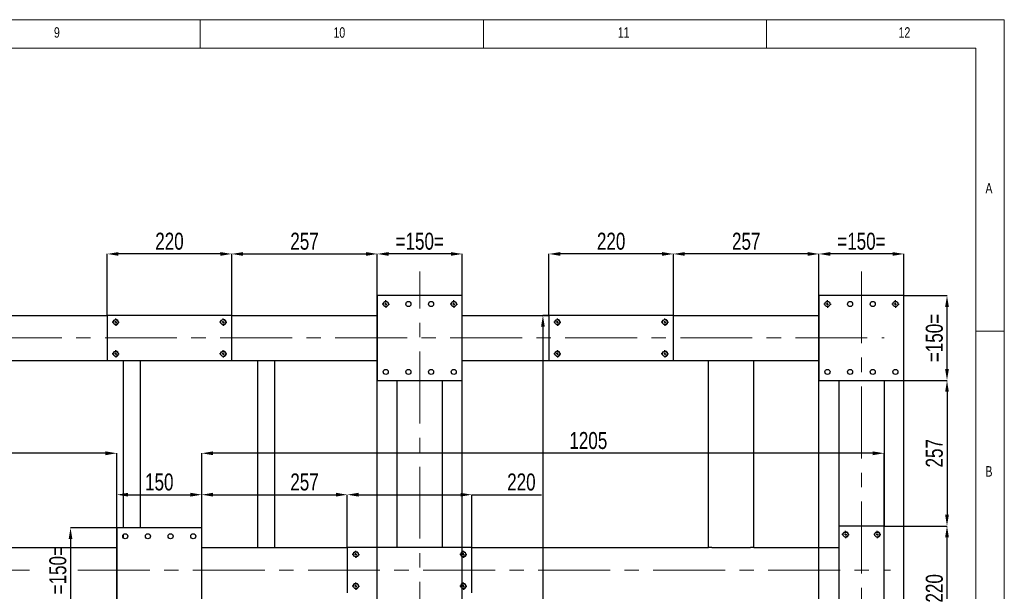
# Model space of a CAD drawing. Header units: millimetres. Extents: x 5 to 589, y 5 to 415.
# Tile 17 of 17: x 415 to 589, y 314 to 415. Entities that reach past the tile are written whole.
import ezdxf

# ---------------------------------------------------------------- set-up
doc = ezdxf.new("R2010")
doc.units = ezdxf.units.MM
doc.header["$PDSIZE"] = -1
doc.linetypes.add('CENTERX2', pattern=[20.32, 12.7, -2.54, 2.54, -2.54])
for name, color, linetype in [('COTES', 1, 'Continuous'), ('NOTES', 6, 'Continuous'), ('TRAIT-FINS', 9, 'Continuous'), ('TRAIT-MIXTES', 3, 'CENTERX2')]:
    doc.layers.add(name, color=color, linetype=linetype)
doc.layers.add('TRAIT-FORT', color=4, linetype='Continuous', lineweight=25)
doc.styles.add('SLDTEXTSTYLE0', font='TXT', dxfattribs={"width": 0.75})
doc.dimstyles.new('SLDDIMSTYLE2', dxfattribs={"dimtxt": 3, "dimasz": 2, "dimexe": 0, "dimexo": 0.0625, "dimgap": 0.75, "dimtad": 1, "dimdec": 0, "dimlfac": 10, "dimrnd": 1e-09, "dimzin": 12, "dimdsep": 46, "dimtxsty": 'SLDTEXTSTYLE0', "dimsah": 1, "dimcen": 0.09, "dimadec": 0, "dimazin": 3, "dimtfac": 1, "dimtdec": 0, "dimtofl": 0, "dimtmove": 0, "dimatfit": 3, "dimfxl": 1, "dimfrac": 2, "dimtolj": 1, "dimtzin": 12, "dimarcsym": 0})

# ---------------------------------------------------------------- blocks, each defined once
blk = doc.blocks.new('_D_28')
at = {"layer": 'COTES', "color": 0, "lineweight": -2, "transparency": 16777216}
for p, q in [((478.27, 190.36), (478.27, 373.64)), ((491.27, 373.64), (480.27, 373.64)), ((493.27, 190.36), (493.27, 373.64))]:
    blk.add_line(p, q, dxfattribs=at)
at = {"layer": 'COTES', "color": 0, "transparency": 16777216}
for points in [[(480.27, 373.97), (480.27, 373.31), (478.27, 373.64)], [(491.27, 373.97), (491.27, 373.31), (493.27, 373.64)]]:
    blk.add_solid(points, dxfattribs=at)
at = {"layer": 'Defpoints', "color": 0, "transparency": 16777216}
for p in [(478.27, 373.64), (478.27, 190.3), (493.27, 190.3)]:
    blk.add_point(p, dxfattribs=at)
at = {"layer": 'COTES', "color": 0, "transparency": 16777216, "insert": (485.77, 377.39), "char_height": 3, "attachment_point": 2, "style": 'SLDTEXTSTYLE0'}
blk.add_mtext('\\A1;=150=', dxfattribs=at)
blk = doc.blocks.new('_D_29')
at = {"layer": 'COTES', "color": 0, "lineweight": -2, "transparency": 16777216}
for p, q in [((556.27, 190.36), (556.27, 373.64)), ((569.27, 373.64), (558.27, 373.64)), ((571.27, 190.36), (571.27, 373.64))]:
    blk.add_line(p, q, dxfattribs=at)
at = {"layer": 'COTES', "color": 0, "transparency": 16777216}
for points in [[(558.27, 373.97), (558.27, 373.31), (556.27, 373.64)], [(569.27, 373.97), (569.27, 373.31), (571.27, 373.64)]]:
    blk.add_solid(points, dxfattribs=at)
at = {"layer": 'Defpoints', "color": 0, "transparency": 16777216}
for p in [(556.27, 373.64), (556.27, 190.3), (571.27, 190.3)]:
    blk.add_point(p, dxfattribs=at)
at = {"layer": 'COTES', "color": 0, "transparency": 16777216, "insert": (563.77, 377.39), "char_height": 3, "attachment_point": 2, "style": 'SLDTEXTSTYLE0'}
blk.add_mtext('\\A1;=150=', dxfattribs=at)
blk = doc.blocks.new('_D_31')
at = {"layer": 'COTES', "color": 0, "lineweight": -2, "transparency": 16777216}
for p, q in [((430.57, 362.86), (430.57, 373.64)), ((450.57, 373.64), (432.57, 373.64)), ((452.57, 362.86), (452.57, 373.64))]:
    blk.add_line(p, q, dxfattribs=at)
at = {"layer": 'COTES', "color": 0, "transparency": 16777216}
for points in [[(432.57, 373.97), (432.57, 373.31), (430.57, 373.64)], [(450.57, 373.97), (450.57, 373.31), (452.57, 373.64)]]:
    blk.add_solid(points, dxfattribs=at)
at = {"layer": 'Defpoints', "color": 0, "transparency": 16777216}
for p in [(430.57, 373.64), (430.57, 362.8), (452.57, 362.8)]:
    blk.add_point(p, dxfattribs=at)
at = {"layer": 'COTES', "color": 0, "transparency": 16777216, "insert": (441.57, 377.39), "char_height": 3, "attachment_point": 2, "style": 'SLDTEXTSTYLE0'}
blk.add_mtext('\\A1;220', dxfattribs=at)
blk = doc.blocks.new('_D_32')
at = {"layer": 'COTES', "color": 0, "lineweight": -2, "transparency": 16777216}
for p, q in [((508.57, 362.86), (508.57, 373.64)), ((528.57, 373.64), (510.57, 373.64)), ((530.57, 362.86), (530.57, 373.64))]:
    blk.add_line(p, q, dxfattribs=at)
at = {"layer": 'COTES', "color": 0, "transparency": 16777216}
for points in [[(510.57, 373.97), (510.57, 373.31), (508.57, 373.64)], [(528.57, 373.97), (528.57, 373.31), (530.57, 373.64)]]:
    blk.add_solid(points, dxfattribs=at)
at = {"layer": 'Defpoints', "color": 0, "transparency": 16777216}
for p in [(508.57, 373.64), (508.57, 362.8), (530.57, 362.8)]:
    blk.add_point(p, dxfattribs=at)
at = {"layer": 'COTES', "color": 0, "transparency": 16777216, "insert": (519.57, 377.39), "char_height": 3, "attachment_point": 2, "style": 'SLDTEXTSTYLE0'}
blk.add_mtext('\\A1;220', dxfattribs=at)
blk = doc.blocks.new('_D_33')
at = {"layer": 'COTES', "color": 0, "lineweight": -2, "transparency": 16777216}
for p, q in [((530.57, 362.86), (530.57, 373.64)), ((554.27, 373.64), (532.57, 373.64)), ((556.27, 366.36), (556.27, 373.64))]:
    blk.add_line(p, q, dxfattribs=at)
at = {"layer": 'COTES', "color": 0, "transparency": 16777216}
for points in [[(532.57, 373.97), (532.57, 373.31), (530.57, 373.64)], [(554.27, 373.97), (554.27, 373.31), (556.27, 373.64)]]:
    blk.add_solid(points, dxfattribs=at)
at = {"layer": 'Defpoints', "color": 0, "transparency": 16777216}
for p in [(530.57, 373.64), (556.27, 366.3), (530.57, 362.8)]:
    blk.add_point(p, dxfattribs=at)
at = {"layer": 'COTES', "color": 0, "transparency": 16777216, "insert": (543.42, 377.39), "char_height": 3, "attachment_point": 2, "style": 'SLDTEXTSTYLE0'}
blk.add_mtext('\\A1;257', dxfattribs=at)
blk = doc.blocks.new('_D_34')
at = {"layer": 'COTES', "color": 0, "lineweight": -2, "transparency": 16777216}
for p, q in [((452.57, 362.86), (452.57, 373.64)), ((454.57, 373.64), (476.27, 373.64)), ((478.27, 366.36), (478.27, 373.64))]:
    blk.add_line(p, q, dxfattribs=at)
at = {"layer": 'COTES', "color": 0, "transparency": 16777216}
for points in [[(454.57, 373.97), (454.57, 373.31), (452.57, 373.64)], [(476.27, 373.97), (476.27, 373.31), (478.27, 373.64)]]:
    blk.add_solid(points, dxfattribs=at)
at = {"layer": 'Defpoints', "color": 0, "transparency": 16777216}
for p in [(478.27, 373.64), (478.27, 366.3), (452.57, 362.8)]:
    blk.add_point(p, dxfattribs=at)
at = {"layer": 'COTES', "color": 0, "transparency": 16777216, "insert": (465.42, 377.39), "char_height": 3, "attachment_point": 2, "style": 'SLDTEXTSTYLE0'}
blk.add_mtext('\\A1;257', dxfattribs=at)
blk = doc.blocks.new('_D_40')
at = {"layer": 'COTES', "color": 0, "lineweight": -2, "transparency": 16777216}
for p, q in [((432.27, 310.36), (432.27, 331.13)), ((434.27, 331.13), (445.27, 331.13)), ((447.27, 310.36), (447.27, 331.13))]:
    blk.add_line(p, q, dxfattribs=at)
at = {"layer": 'COTES', "color": 0, "transparency": 16777216}
for points in [[(434.27, 331.47), (434.27, 330.8), (432.27, 331.13)], [(445.27, 331.47), (445.27, 330.8), (447.27, 331.13)]]:
    blk.add_solid(points, dxfattribs=at)
at = {"layer": 'Defpoints', "color": 0, "transparency": 16777216}
for p in [(447.27, 331.13), (432.27, 310.3), (447.27, 310.3)]:
    blk.add_point(p, dxfattribs=at)
at = {"layer": 'COTES', "color": 0, "transparency": 16777216, "insert": (439.77, 334.88), "char_height": 3, "attachment_point": 2, "style": 'SLDTEXTSTYLE0'}
blk.add_mtext('\\A1;150', dxfattribs=at)
blk = doc.blocks.new('_D_41')
at = {"layer": 'COTES', "color": 0, "lineweight": -2, "transparency": 16777216}
for p, q in [((447.27, 325.36), (447.27, 331.13)), ((449.27, 331.13), (470.97, 331.13)), ((472.97, 321.86), (472.97, 331.13))]:
    blk.add_line(p, q, dxfattribs=at)
at = {"layer": 'COTES', "color": 0, "transparency": 16777216}
for points in [[(449.27, 331.47), (449.27, 330.8), (447.27, 331.13)], [(470.97, 331.47), (470.97, 330.8), (472.97, 331.13)]]:
    blk.add_solid(points, dxfattribs=at)
at = {"layer": 'Defpoints', "color": 0, "transparency": 16777216}
for p in [(472.97, 331.13), (447.27, 325.3), (472.97, 321.8)]:
    blk.add_point(p, dxfattribs=at)
at = {"layer": 'COTES', "color": 0, "transparency": 16777216, "insert": (465.42, 334.88), "char_height": 3, "attachment_point": 2, "style": 'SLDTEXTSTYLE0'}
blk.add_mtext('\\A1;257', dxfattribs=at)
blk = doc.blocks.new('_D_42')
at = {"layer": 'COTES', "color": 0, "lineweight": -2, "transparency": 16777216}
for p, q in [((472.97, 321.86), (472.97, 331.13)), ((474.97, 331.13), (492.97, 331.13)), ((494.97, 321.86), (494.97, 331.13)), ((494.97, 331.13), (507.28, 331.13))]:
    blk.add_line(p, q, dxfattribs=at)
at = {"layer": 'COTES', "color": 0, "transparency": 16777216}
for points in [[(474.97, 331.47), (474.97, 330.8), (472.97, 331.13)], [(492.97, 331.47), (492.97, 330.8), (494.97, 331.13)]]:
    blk.add_solid(points, dxfattribs=at)
at = {"layer": 'Defpoints', "color": 0, "transparency": 16777216}
for p in [(472.97, 331.13), (472.97, 321.8), (494.97, 321.8)]:
    blk.add_point(p, dxfattribs=at)
at = {"layer": 'COTES', "color": 0, "transparency": 16777216, "insert": (503.72, 334.88), "char_height": 3, "attachment_point": 2, "style": 'SLDTEXTSTYLE0'}
blk.add_mtext('\\A1;220', dxfattribs=at)
blk = doc.blocks.new('_D_45')
at = {"layer": 'COTES', "color": 0, "lineweight": -2, "transparency": 16777216}
for p, q in [((571.33, 366.3), (578.88, 366.3)), ((578.88, 353.3), (578.88, 364.3)), ((571.33, 351.3), (578.88, 351.3))]:
    blk.add_line(p, q, dxfattribs=at)
at = {"layer": 'COTES', "color": 0, "transparency": 16777216}
for points in [[(578.55, 364.3), (579.21, 364.3), (578.88, 366.3)], [(578.55, 353.3), (579.21, 353.3), (578.88, 351.3)]]:
    blk.add_solid(points, dxfattribs=at)
at = {"layer": 'Defpoints', "color": 0, "transparency": 16777216}
for p in [(571.27, 366.3), (578.88, 366.3), (571.27, 351.3)]:
    blk.add_point(p, dxfattribs=at)
at = {"layer": 'COTES', "color": 0, "transparency": 16777216, "insert": (575.13, 358.8), "char_height": 3, "attachment_point": 2, "rotation": 90, "style": 'SLDTEXTSTYLE0'}
blk.add_mtext('\\A1;=150=', dxfattribs=at)
blk = doc.blocks.new('_D_46')
at = {"layer": 'COTES', "color": 0, "lineweight": -2, "transparency": 16777216}
for p, q in [((567.83, 325.6), (578.88, 325.6)), ((578.88, 305.6), (578.88, 323.6)), ((567.83, 303.6), (578.88, 303.6))]:
    blk.add_line(p, q, dxfattribs=at)
at = {"layer": 'COTES', "color": 0, "transparency": 16777216}
for points in [[(578.55, 323.6), (579.21, 323.6), (578.88, 325.6)], [(578.55, 305.6), (579.21, 305.6), (578.88, 303.6)]]:
    blk.add_solid(points, dxfattribs=at)
at = {"layer": 'Defpoints', "color": 0, "transparency": 16777216}
for p in [(567.77, 325.6), (578.88, 325.6), (567.77, 303.6)]:
    blk.add_point(p, dxfattribs=at)
at = {"layer": 'COTES', "color": 0, "transparency": 16777216, "insert": (575.13, 314.6), "char_height": 3, "attachment_point": 2, "rotation": 90, "style": 'SLDTEXTSTYLE0'}
blk.add_mtext('\\A1;220', dxfattribs=at)
blk = doc.blocks.new('_D_47')
at = {"layer": 'COTES', "color": 0, "lineweight": -2, "transparency": 16777216}
for p, q in [((571.33, 351.3), (578.88, 351.3)), ((578.88, 349.3), (578.88, 327.6)), ((567.83, 325.6), (578.88, 325.6))]:
    blk.add_line(p, q, dxfattribs=at)
at = {"layer": 'COTES', "color": 0, "transparency": 16777216}
for points in [[(578.55, 349.3), (579.21, 349.3), (578.88, 351.3)], [(578.55, 327.6), (579.21, 327.6), (578.88, 325.6)]]:
    blk.add_solid(points, dxfattribs=at)
at = {"layer": 'Defpoints', "color": 0, "transparency": 16777216}
for p in [(571.27, 351.3), (567.77, 325.6), (578.88, 325.6)]:
    blk.add_point(p, dxfattribs=at)
at = {"layer": 'COTES', "color": 0, "transparency": 16777216, "insert": (575.13, 338.45), "char_height": 3, "attachment_point": 2, "rotation": 90, "style": 'SLDTEXTSTYLE0'}
blk.add_mtext('\\A1;257', dxfattribs=at)
blk = doc.blocks.new('_D_51')
at = {"layer": 'COTES', "color": 0, "lineweight": -2, "transparency": 16777216}
for p, q in [((432.21, 325.3), (424.1, 325.3)), ((424.1, 323.3), (424.1, 312.3)), ((432.21, 310.3), (424.1, 310.3))]:
    blk.add_line(p, q, dxfattribs=at)
at = {"layer": 'COTES', "color": 0, "transparency": 16777216}
for points in [[(423.77, 323.3), (424.43, 323.3), (424.1, 325.3)], [(423.77, 312.3), (424.43, 312.3), (424.1, 310.3)]]:
    blk.add_solid(points, dxfattribs=at)
at = {"layer": 'Defpoints', "color": 0, "transparency": 16777216}
for p in [(432.27, 325.3), (424.1, 310.3), (432.27, 310.3)]:
    blk.add_point(p, dxfattribs=at)
at = {"layer": 'COTES', "color": 0, "transparency": 16777216, "insert": (420.35, 317.8), "char_height": 3, "attachment_point": 2, "rotation": 90, "style": 'SLDTEXTSTYLE0'}
blk.add_mtext('\\A1;=150=', dxfattribs=at)
blk = doc.blocks.new('_D_58')
at = {"layer": 'COTES', "color": 0, "lineweight": -2, "transparency": 16777216}
for p, q in [((447.27, 325.36), (447.27, 338.45)), ((565.77, 338.45), (449.27, 338.45)), ((567.77, 325.66), (567.77, 338.45))]:
    blk.add_line(p, q, dxfattribs=at)
at = {"layer": 'COTES', "color": 0, "transparency": 16777216}
for points in [[(449.27, 338.78), (449.27, 338.11), (447.27, 338.45)], [(565.77, 338.78), (565.77, 338.11), (567.77, 338.45)]]:
    blk.add_solid(points, dxfattribs=at)
at = {"layer": 'Defpoints', "color": 0, "transparency": 16777216}
for p in [(447.27, 338.45), (447.27, 325.3), (567.77, 325.6)]:
    blk.add_point(p, dxfattribs=at)
at = {"layer": 'COTES', "color": 0, "transparency": 16777216, "insert": (515.54, 342.2), "char_height": 3, "attachment_point": 2, "style": 'SLDTEXTSTYLE0'}
blk.add_mtext('\\A1;1205', dxfattribs=at)
blk = doc.blocks.new('_D_59')
at = {"layer": 'COTES', "color": 0, "lineweight": -2, "transparency": 16777216}
for p, q in [((335.77, 325.66), (335.77, 338.45)), ((430.27, 338.45), (337.77, 338.45)), ((432.27, 325.36), (432.27, 338.45))]:
    blk.add_line(p, q, dxfattribs=at)
at = {"layer": 'COTES', "color": 0, "transparency": 16777216}
for points in [[(337.77, 338.78), (337.77, 338.11), (335.77, 338.45)], [(430.27, 338.78), (430.27, 338.11), (432.27, 338.45)]]:
    blk.add_solid(points, dxfattribs=at)
at = {"layer": 'Defpoints', "color": 0, "transparency": 16777216}
for p in [(335.77, 338.45), (335.77, 325.6), (432.27, 325.3)]:
    blk.add_point(p, dxfattribs=at)
at = {"layer": 'COTES', "color": 0, "transparency": 16777216, "insert": (395.26, 342.2), "char_height": 3, "attachment_point": 2, "style": 'SLDTEXTSTYLE0'}
blk.add_mtext('\\A1;965', dxfattribs=at)
blk = doc.blocks.new('_D_63')
at = {"layer": 'COTES', "color": 0, "lineweight": -2, "transparency": 16777216}
for p, q in [((508.51, 362.8), (507.52, 362.8)), ((507.52, 360.8), (507.52, 258.3)), ((493.33, 256.3), (507.52, 256.3))]:
    blk.add_line(p, q, dxfattribs=at)
at = {"layer": 'COTES', "color": 0, "transparency": 16777216}
for points in [[(507.19, 360.8), (507.85, 360.8), (507.52, 362.8)], [(507.19, 258.3), (507.85, 258.3), (507.52, 256.3)]]:
    blk.add_solid(points, dxfattribs=at)
at = {"layer": 'Defpoints', "color": 0, "transparency": 16777216}
for p in [(508.57, 362.8), (493.27, 256.3), (507.52, 256.3)]:
    blk.add_point(p, dxfattribs=at)
at = {"layer": 'COTES', "color": 0, "transparency": 16777216, "insert": (503.77, 305.7), "char_height": 3, "attachment_point": 2, "rotation": 90, "style": 'SLDTEXTSTYLE0'}
blk.add_mtext('\\A1;1065', dxfattribs=at)
blk = doc.blocks.new('SW_CENTERMARKSYMBOL_28')
at = {"layer": 'TRAIT-MIXTES', "color": 0}
for p, q in [((-0.4, 0), (-0.64, 0)), ((0, 0), (-0.2, 0)), ((0, 0.4), (0, 0.64)), ((0, 0), (0, 0.2)), ((0, 0), (0, -0.2)), ((0, 0), (0.2, 0)), ((0.4, 0), (0.64, 0)), ((0, -0.4), (0, -0.64))]:
    blk.add_line(p, q, dxfattribs=at)
blk = doc.blocks.new('SW_CENTERMARKSYMBOL_29')
at = {"layer": 'TRAIT-MIXTES', "color": 0}
for p, q in [((-0.4, 0), (-0.64, 0)), ((0, 0), (-0.2, 0)), ((0, 0.4), (0, 0.64)), ((0, 0), (0, 0.2)), ((0, 0), (0, -0.2)), ((0, 0), (0.2, 0)), ((0.4, 0), (0.64, 0)), ((0, -0.4), (0, -0.64))]:
    blk.add_line(p, q, dxfattribs=at)
blk = doc.blocks.new('SW_CENTERMARKSYMBOL_42')
at = {"layer": 'TRAIT-MIXTES', "color": 0}
for p, q in [((-0.4, 0), (-0.64, 0)), ((0, 0), (-0.2, 0)), ((0, 0.4), (0, 0.64)), ((0, 0), (0, 0.2)), ((0, 0), (0, -0.2)), ((0, 0), (0.2, 0)), ((0.4, 0), (0.64, 0)), ((0, -0.4), (0, -0.64))]:
    blk.add_line(p, q, dxfattribs=at)
blk = doc.blocks.new('SW_CENTERMARKSYMBOL_43')
at = {"layer": 'TRAIT-MIXTES', "color": 0}
for p, q in [((-0.4, 0), (-0.64, 0)), ((0, 0), (-0.2, 0)), ((0, 0.4), (0, 0.64)), ((0, 0), (0, 0.2)), ((0, 0), (0, -0.2)), ((0, 0), (0.2, 0)), ((0.4, 0), (0.64, 0)), ((0, -0.4), (0, -0.64))]:
    blk.add_line(p, q, dxfattribs=at)
blk = doc.blocks.new('SW_CENTERMARKSYMBOL_44')
at = {"layer": 'TRAIT-MIXTES', "color": 0}
for p, q in [((-0.4, 0), (-0.64, 0)), ((0, 0), (-0.2, 0)), ((0, 0.4), (0, 0.64)), ((0, 0), (0, 0.2)), ((0, 0), (0, -0.2)), ((0, 0), (0.2, 0)), ((0.4, 0), (0.64, 0)), ((0, -0.4), (0, -0.64))]:
    blk.add_line(p, q, dxfattribs=at)
blk = doc.blocks.new('SW_CENTERMARKSYMBOL_45')
at = {"layer": 'TRAIT-MIXTES', "color": 0}
for p, q in [((-0.4, 0), (-0.64, 0)), ((0, 0), (-0.2, 0)), ((0, 0.4), (0, 0.64)), ((0, 0), (0, 0.2)), ((0, 0), (0, -0.2)), ((0, 0), (0.2, 0)), ((0.4, 0), (0.64, 0)), ((0, -0.4), (0, -0.64))]:
    blk.add_line(p, q, dxfattribs=at)
blk = doc.blocks.new('SW_CENTERMARKSYMBOL_46')
at = {"layer": 'TRAIT-MIXTES', "color": 0}
for p, q in [((-0.4, 0), (-0.65, 0)), ((0, 0), (-0.2, 0)), ((0, 0.4), (0, 0.65)), ((0, 0), (0, 0.2)), ((0, 0), (0, -0.2)), ((0, 0), (0.2, 0)), ((0.4, 0), (0.65, 0)), ((0, -0.4), (0, -0.65))]:
    blk.add_line(p, q, dxfattribs=at)
blk = doc.blocks.new('SW_CENTERMARKSYMBOL_47')
at = {"layer": 'TRAIT-MIXTES', "color": 0}
for p, q in [((-0.4, 0), (-0.65, 0)), ((0, 0), (-0.2, 0)), ((0, 0.4), (0, 0.65)), ((0, 0), (0, 0.2)), ((0, 0), (0, -0.2)), ((0, 0), (0.2, 0)), ((0.4, 0), (0.65, 0)), ((0, -0.4), (0, -0.65))]:
    blk.add_line(p, q, dxfattribs=at)
blk = doc.blocks.new('SW_CENTERMARKSYMBOL_64')
at = {"layer": 'TRAIT-MIXTES', "color": 0}
for p, q in [((-0.4, 0), (-0.65, 0)), ((0, 0), (-0.2, 0)), ((0, 0.4), (0, 0.65)), ((0, 0), (0, 0.2)), ((0, 0), (0, -0.2)), ((0, 0), (0.2, 0)), ((0.4, 0), (0.65, 0)), ((0, -0.4), (0, -0.65))]:
    blk.add_line(p, q, dxfattribs=at)
blk = doc.blocks.new('SW_CENTERMARKSYMBOL_65')
at = {"layer": 'TRAIT-MIXTES', "color": 0}
for p, q in [((-0.4, 0), (-0.65, 0)), ((0, 0), (-0.2, 0)), ((0, 0.4), (0, 0.65)), ((0, 0), (0, 0.2)), ((0, 0), (0, -0.2)), ((0, 0), (0.2, 0)), ((0.4, 0), (0.65, 0)), ((0, -0.4), (0, -0.65))]:
    blk.add_line(p, q, dxfattribs=at)
blk = doc.blocks.new('SW_CENTERMARKSYMBOL_74')
at = {"layer": 'TRAIT-MIXTES', "color": 0}
for p, q in [((-0.4, 0), (-0.64, 0)), ((0, 0), (-0.2, 0)), ((0, 0.4), (0, 0.64)), ((0, 0), (0, 0.2)), ((0, 0), (0, -0.2)), ((0, 0), (0.2, 0)), ((0.4, 0), (0.64, 0)), ((0, -0.4), (0, -0.64))]:
    blk.add_line(p, q, dxfattribs=at)
blk = doc.blocks.new('SW_CENTERMARKSYMBOL_75')
at = {"layer": 'TRAIT-MIXTES', "color": 0}
for p, q in [((-0.4, 0), (-0.64, 0)), ((0, 0), (-0.2, 0)), ((0, 0.4), (0, 0.64)), ((0, 0), (0, 0.2)), ((0, 0), (0, -0.2)), ((0, 0), (0.2, 0)), ((0.4, 0), (0.64, 0)), ((0, -0.4), (0, -0.64))]:
    blk.add_line(p, q, dxfattribs=at)
blk = doc.blocks.new('SW_CENTERMARKSYMBOL_76')
at = {"layer": 'TRAIT-MIXTES', "color": 0}
for p, q in [((-0.4, 0), (-0.64, 0)), ((0, 0), (-0.2, 0)), ((0, 0.4), (0, 0.64)), ((0, 0), (0, 0.2)), ((0, 0), (0, -0.2)), ((0, 0), (0.2, 0)), ((0.4, 0), (0.64, 0)), ((0, -0.4), (0, -0.64))]:
    blk.add_line(p, q, dxfattribs=at)
blk = doc.blocks.new('SW_CENTERMARKSYMBOL_77')
at = {"layer": 'TRAIT-MIXTES', "color": 0}
for p, q in [((-0.4, 0), (-0.64, 0)), ((0, 0), (-0.2, 0)), ((0, 0.4), (0, 0.64)), ((0, 0), (0, 0.2)), ((0, 0), (0, -0.2)), ((0, 0), (0.2, 0)), ((0.4, 0), (0.64, 0)), ((0, -0.4), (0, -0.64))]:
    blk.add_line(p, q, dxfattribs=at)
blk = doc.blocks.new('SW_CENTERMARKSYMBOL_78')
at = {"layer": 'TRAIT-MIXTES', "color": 0}
for p, q in [((-0.4, 0), (-0.64, 0)), ((0, 0), (-0.2, 0)), ((0, 0.4), (0, 0.64)), ((0, 0), (0, 0.2)), ((0, 0), (0, -0.2)), ((0, 0), (0.2, 0)), ((0.4, 0), (0.64, 0)), ((0, -0.4), (0, -0.64))]:
    blk.add_line(p, q, dxfattribs=at)
blk = doc.blocks.new('SW_CENTERMARKSYMBOL_79')
at = {"layer": 'TRAIT-MIXTES', "color": 0}
for p, q in [((-0.4, 0), (-0.64, 0)), ((0, 0), (-0.2, 0)), ((0, 0.4), (0, 0.64)), ((0, 0), (0, 0.2)), ((0, 0), (0, -0.2)), ((0, 0), (0.2, 0)), ((0.4, 0), (0.64, 0)), ((0, -0.4), (0, -0.64))]:
    blk.add_line(p, q, dxfattribs=at)
blk = doc.blocks.new('SW_CENTERMARKSYMBOL_80')
at = {"layer": 'TRAIT-MIXTES', "color": 0}
for p, q in [((-0.4, 0), (-0.64, 0)), ((0, 0), (-0.2, 0)), ((0, 0.4), (0, 0.64)), ((0, 0), (0, 0.2)), ((0, 0), (0, -0.2)), ((0, 0), (0.2, 0)), ((0.4, 0), (0.64, 0)), ((0, -0.4), (0, -0.64))]:
    blk.add_line(p, q, dxfattribs=at)
blk = doc.blocks.new('SW_CENTERMARKSYMBOL_81')
at = {"layer": 'TRAIT-MIXTES', "color": 0}
for p, q in [((-0.4, 0), (-0.64, 0)), ((0, 0), (-0.2, 0)), ((0, 0.4), (0, 0.64)), ((0, 0), (0, 0.2)), ((0, 0), (0, -0.2)), ((0, 0), (0.2, 0)), ((0.4, 0), (0.64, 0)), ((0, -0.4), (0, -0.64))]:
    blk.add_line(p, q, dxfattribs=at)

msp = doc.modelspace()

# ---------------------------------------------------------------- linework, layer by layer
at = {"lineweight": 18}
for p, q in [((589, 415), (5, 415)), ((447, 410), (447, 415)), ((497, 415), (497, 410)), ((547, 410), (547, 415)), ((589, 5), (589, 415)), ((584, 410), (10, 410)), ((584, 10), (584, 410)), ((584, 360), (589, 360))]:
    msp.add_line(p, q, dxfattribs=at)
at = {"layer": 'TRAIT-FINS', "lineweight": 18}
for centre in [(432.07, 361.6), (451.07, 361.6), (510.07, 361.6), (529.07, 361.6), (432.07, 356), (451.07, 356), (510.07, 356), (529.07, 356), (560.97, 324.1), (566.57, 324.1), (474.47, 320.6), (493.47, 320.6), (474.47, 315), (493.47, 315)]:
    msp.add_arc(centre, 0.5, 255, 195, dxfattribs=at)
at = {"layer": 'TRAIT-FORT', "lineweight": 25}
for p, q in [((478.27, 366.3), (478.27, 351.3)), ((493.27, 366.3), (478.27, 366.3)), ((493.27, 351.3), (493.27, 366.3)), ((556.27, 366.3), (556.27, 351.3)), ((571.27, 366.3), (556.27, 366.3)), ((571.27, 351.3), (571.27, 366.3)), ((394.97, 362.8), (430.57, 362.8)), ((452.57, 362.8), (430.57, 362.8)), ((430.57, 362.8), (430.57, 354.8)), ((452.57, 362.8), (478.27, 362.8)), ((452.57, 354.8), (452.57, 362.8)), ((493.27, 362.8), (508.57, 362.8)), ((530.57, 362.8), (508.57, 362.8)), ((508.57, 362.8), (508.57, 354.8)), ((530.57, 362.8), (556.27, 362.8)), ((530.57, 354.8), (530.57, 362.8)), ((394.97, 354.8), (430.57, 354.8)), ((430.57, 354.8), (452.57, 354.8)), ((433.43, 325.3), (433.43, 354.8)), ((436.43, 325.3), (436.43, 354.8)), ((452.57, 354.8), (478.27, 354.8)), ((457.15, 321.8), (457.15, 354.8)), ((460.15, 321.8), (460.15, 354.8)), ((493.27, 354.8), (508.57, 354.8)), ((508.57, 354.8), (530.57, 354.8)), ((530.57, 354.8), (536.77, 354.8)), ((536.77, 321.8), (536.77, 354.8)), ((536.77, 354.8), (537.37, 354.8)), ((537.37, 354.8), (544.17, 354.8)), ((544.17, 354.8), (544.77, 354.8)), ((544.77, 354.8), (556.27, 354.8)), ((544.77, 321.8), (544.77, 354.8)), ((478.27, 351.3), (493.27, 351.3)), ((481.77, 321.8), (481.77, 351.3)), ((489.77, 321.8), (489.77, 351.3)), ((556.27, 351.3), (571.27, 351.3)), ((559.77, 351.3), (559.77, 325.6)), ((567.77, 351.3), (567.77, 325.6)), ((432.27, 325.3), (432.27, 310.3)), ((447.27, 325.3), (432.27, 325.3)), ((447.27, 310.3), (447.27, 325.3)), ((559.77, 325.6), (559.77, 303.6)), ((567.77, 325.6), (559.77, 325.6)), ((567.77, 303.6), (567.77, 325.6)), ((433.43, 323.5), (433.43, 324.09)), ((363.77, 321.8), (432.27, 321.8)), ((447.27, 321.8), (472.97, 321.8)), ((494.97, 321.8), (472.97, 321.8)), ((472.97, 321.8), (472.97, 313.8)), ((494.97, 321.8), (536.77, 321.8)), ((494.97, 313.8), (494.97, 321.8)), ((537.37, 321.8), (536.77, 321.8)), ((537.37, 321.8), (544.17, 321.8)), ((544.77, 321.8), (544.17, 321.8)), ((544.77, 321.8), (559.77, 321.8))]:
    msp.add_line(p, q, dxfattribs=at)
for centre, radius in [((479.77, 364.8), 0.45), ((483.77, 364.8), 0.45), ((487.77, 364.8), 0.45), ((491.77, 364.8), 0.45), ((557.77, 364.8), 0.45), ((561.77, 364.8), 0.45), ((565.77, 364.8), 0.45), ((569.77, 364.8), 0.45), ((432.07, 361.6), 0.44), ((451.07, 361.6), 0.44), ((510.07, 361.6), 0.44), ((529.07, 361.6), 0.44), ((432.07, 356), 0.44), ((451.07, 356), 0.44), ((510.07, 356), 0.44), ((529.07, 356), 0.44), ((479.77, 352.8), 0.45), ((483.77, 352.8), 0.45), ((487.77, 352.8), 0.45), ((491.77, 352.8), 0.45), ((557.77, 352.8), 0.45), ((561.77, 352.8), 0.45), ((565.77, 352.8), 0.45), ((569.77, 352.8), 0.45), ((433.77, 323.8), 0.45), ((437.77, 323.8), 0.45), ((441.77, 323.8), 0.45), ((445.77, 323.8), 0.45), ((560.97, 324.1), 0.44), ((566.57, 324.1), 0.44), ((474.47, 320.6), 0.44), ((493.47, 320.6), 0.44), ((474.47, 315), 0.44), ((493.47, 315), 0.44)]:
    msp.add_circle(centre, radius, dxfattribs=at)
at = {"layer": 'TRAIT-MIXTES', "lineweight": 18}
for p, q in [((485.77, 181.13), (485.77, 370.57)), ((563.77, 370.57), (563.77, 181.13)), ((328.59, 358.8), (567.77, 358.8)), ((343.77, 317.8), (416.86, 317.8)), ((425.4, 317.8), (568.91, 317.8))]:
    msp.add_line(p, q, dxfattribs=at)

# ---------------------------------------------------------------- block references
at = {"layer": 'TRAIT-MIXTES'}
for name, p in [('SW_CENTERMARKSYMBOL_47', (479.77, 364.8)), ('SW_CENTERMARKSYMBOL_46', (491.77, 364.8)), ('SW_CENTERMARKSYMBOL_65', (557.77, 364.8)), ('SW_CENTERMARKSYMBOL_64', (569.77, 364.8)), ('SW_CENTERMARKSYMBOL_81', (432.07, 361.6)), ('SW_CENTERMARKSYMBOL_79', (451.07, 361.6)), ('SW_CENTERMARKSYMBOL_77', (510.07, 361.6)), ('SW_CENTERMARKSYMBOL_75', (529.07, 361.6)), ('SW_CENTERMARKSYMBOL_80', (432.07, 356)), ('SW_CENTERMARKSYMBOL_78', (451.07, 356)), ('SW_CENTERMARKSYMBOL_76', (510.07, 356)), ('SW_CENTERMARKSYMBOL_74', (529.07, 356)), ('SW_CENTERMARKSYMBOL_29', (560.97, 324.1)), ('SW_CENTERMARKSYMBOL_28', (566.57, 324.1)), ('SW_CENTERMARKSYMBOL_45', (474.47, 320.6)), ('SW_CENTERMARKSYMBOL_43', (493.47, 320.6)), ('SW_CENTERMARKSYMBOL_44', (474.47, 315)), ('SW_CENTERMARKSYMBOL_42', (493.47, 315))]:
    msp.add_blockref(name, p, dxfattribs=at)

# ---------------------------------------------------------------- texts
at = {"layer": 'NOTES', "attachment_point": 1, "style": 'SLDTEXTSTYLE0'}
for s, insert, char_height in [('9', (421.17, 413.67), 1.85), ('10', (470.54, 413.67), 1.852), ('11', (520.75, 413.67), 1.852), ('12', (570.33, 413.67), 1.852), ('A', (585.67, 386.17), 1.85), ('B', (585.67, 336.17), 1.85)]:
    msp.add_mtext(s, dxfattribs=dict(at, insert=insert, char_height=char_height))

# ---------------------------------------------------------------- dimensions: what is measured, and where the dimension line sits
at = {"layer": 'COTES'}
for base, p1, p2, picture, middle in [((430.57, 373.64), (452.57, 362.8), (430.57, 362.8), '_D_31', (441.57, 373.64)), ((478.27, 373.64), (452.57, 362.8), (478.27, 366.3), '_D_34', (465.42, 373.64)), ((508.57, 373.64), (530.57, 362.8), (508.57, 362.8), '_D_32', (519.57, 373.64)), ((530.57, 373.64), (556.27, 366.3), (530.57, 362.8), '_D_33', (543.42, 373.64)), ((335.77, 338.45), (432.27, 325.3), (335.77, 325.6), '_D_59', (395.26, 338.45)), ((447.27, 338.45), (567.77, 325.6), (447.27, 325.3), '_D_58', (515.54, 338.45)), ((472.97, 331.13), (447.27, 325.3), (472.97, 321.8), '_D_41', (465.42, 331.13)), ((472.97, 331.13), (494.97, 321.8), (472.97, 321.8), '_D_42', (503.72, 331.13))]:
    dim = msp.add_linear_dim(base=base, p1=p1, p2=p2, dimstyle='SLDDIMSTYLE2', dxfattribs=at)
    dim.commit()
    dim.dimension.update_dxf_attribs({"geometry": picture, "text_midpoint": middle, "dimtype": 160})
for base, p1, p2, picture, middle in [((478.27, 373.64), (493.27, 190.3), (478.27, 190.3), '_D_28', (485.77, 373.64)), ((556.27, 373.64), (571.27, 190.3), (556.27, 190.3), '_D_29', (563.77, 373.64))]:
    dim = msp.add_linear_dim(base=base, p1=p1, p2=p2, text='=<>=', dimstyle='SLDDIMSTYLE2', dxfattribs=at)
    dim.commit()
    dim.dimension.update_dxf_attribs({"geometry": picture, "text_midpoint": middle, "dimtype": 160})
for base, p1, p2, picture, middle in [((578.88, 366.3), (571.27, 351.3), (571.27, 366.3), '_D_45', (578.88, 358.8)), ((424.1, 310.3), (432.27, 325.3), (432.27, 310.3), '_D_51', (424.1, 317.8))]:
    dim = msp.add_linear_dim(base=base, p1=p1, p2=p2, angle=90, text='=<>=', dimstyle='SLDDIMSTYLE2', dxfattribs=at)
    dim.commit()
    dim.dimension.update_dxf_attribs({"geometry": picture, "text_midpoint": middle, "dimtype": 160})
for base, p1, p2, angle, picture, middle in [((507.52, 256.3), (508.57, 362.8), (493.27, 256.3), 90, '_D_63', (507.52, 305.7)), ((578.88, 325.6), (571.27, 351.3), (567.77, 325.6), 90, '_D_47', (578.88, 338.45)), ((447.27, 331.13), (432.27, 310.3), (447.27, 310.3), 0, '_D_40', (439.77, 331.13)), ((578.88, 325.6), (567.77, 303.6), (567.77, 325.6), 90, '_D_46', (578.88, 314.6))]:
    dim = msp.add_linear_dim(base=base, p1=p1, p2=p2, angle=angle, dimstyle='SLDDIMSTYLE2', dxfattribs=at)
    dim.commit()
    dim.dimension.update_dxf_attribs({"geometry": picture, "text_midpoint": middle, "dimtype": 160})

doc.saveas('drawing.dxf')
